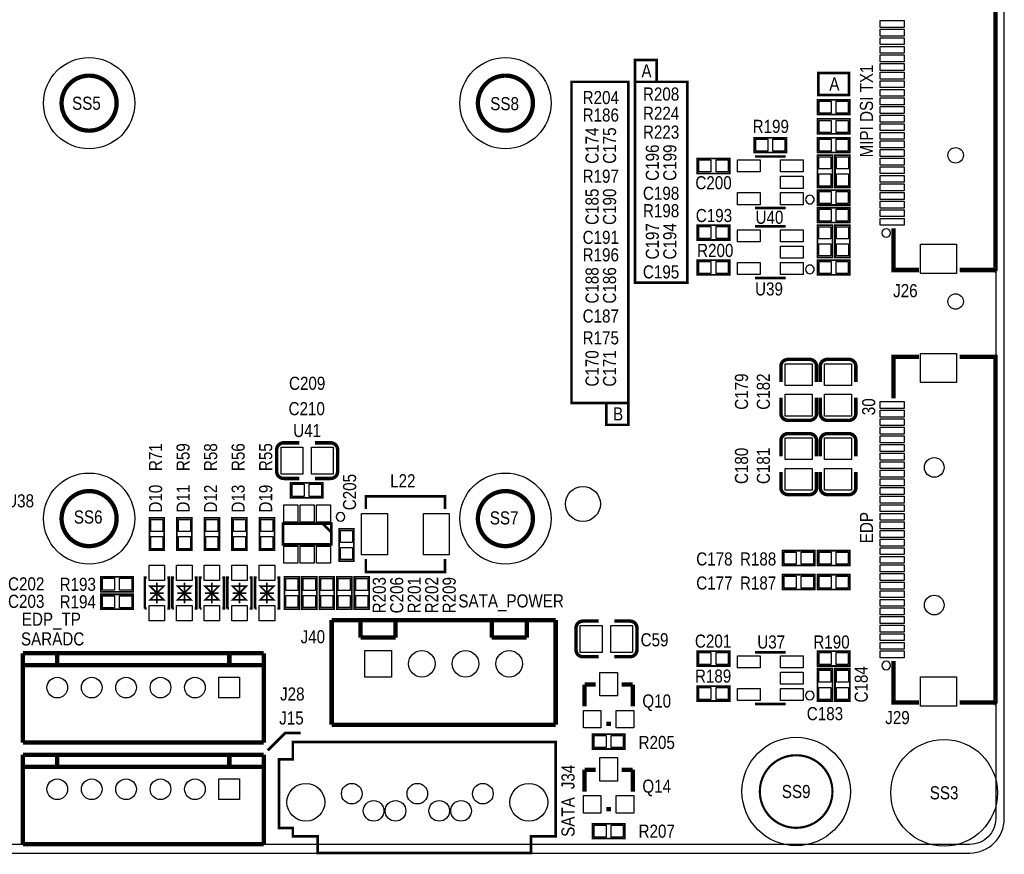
# Model space of a CAD drawing. Extents: x 0 to 158, y 0 to 97.
# Tile 9 of 11: x 101 to 158, y 0 to 48. Entities that reach past the tile are written whole.
import ezdxf
from ezdxf.enums import TextEntityAlignment as Align

# ---------------------------------------------------------------- set-up
doc = ezdxf.new("R2010")
doc.units = 0
doc.header["$MEASUREMENT"] = 0
for name, color, linetype in [('BG_OUTLINE', 12, 'CONTINUOUS'), ('BG_SILKSCREEN_TOP', 7, 'CONTINUOUS'), ('PG_SILKSCREEN_TOP', 253, 'CONTINUOUS'), ('PIN_SOLDERMASK_TOP', 120, 'CONTINUOUS'), ('RD_SILKSCREEN_TOP', 173, 'CONTINUOUS'), ('RKI_ALL', 2, 'CONTINUOUS')]:
    doc.layers.add(name, color=color, linetype=linetype)

msp = doc.modelspace()

# ---------------------------------------------------------------- linework, layer by layer
at = {"layer": 'BG_OUTLINE'}
msp.add_lwpolyline([(1.999996, 0), (155.999993, 0, 0.414213), (157.999989, 1.999996), (157.999989, 92.999992, 0.414215), (155.999993, 94.999988), (1.999996, 94.999988, 0.414214), (0, 92.999992), (0, 1.999996, 0.414212), (1.999996, 0)], format="xyb", dxfattribs=at)
at = {"layer": 'BG_SILKSCREEN_TOP', "const_width": 0.1524}
for points in [[(136.525, 44.831), (136.525, 46.101), (137.795, 46.101), (137.795, 44.831)], [(147.193, 45.339), (148.971, 45.339), (148.971, 44.069), (147.193, 44.069), (147.193, 45.339)], [(133.223, 44.831), (136.144, 44.831), (136.144, 26.162), (132.842, 26.162), (132.842, 44.831), (133.223, 44.831)], [(136.652, 44.831), (139.573, 44.831), (139.573, 33.147), (136.525, 33.147), (136.525, 44.831), (136.652, 44.831)], [(136.144, 24.892), (136.144, 26.162), (134.874, 26.162), (134.874, 24.892), (136.144, 24.892)], [(117.094, 6.985), (116.205, 6.985), (115.189, 5.969)]]:
    msp.add_lwpolyline(points, dxfattribs=at)
at = {"layer": 'PG_SILKSCREEN_TOP'}
for points, const_width in [([(155.411094, 53.992094), (157.48, 53.992094), (157.48, 33.90199), (157.469992, 33.892007), (157.469891, 33.892109), (155.411094, 33.892109)], 0.254), ([(147.1422, 43.7896), (149.0218, 43.7896), (149.0218, 42.926), (147.1422, 42.926), (147.1422, 43.7896)], 0.1016), ([(147.1422, 42.672), (149.0218, 42.672), (149.0218, 41.8084), (147.1422, 41.8084), (147.1422, 42.672)], 0.1016), ([(145.3388, 40.7162), (143.4592, 40.7162), (143.4592, 41.5798), (145.3388, 41.5798), (145.3388, 40.7162)], 0.1016), ([(147.1422, 41.5798), (149.0218, 41.5798), (149.0218, 40.7162), (147.1422, 40.7162), (147.1422, 41.5798)], 0.1016), ([(142.0368, 39.507211), (140.1572, 39.507211), (140.1572, 40.370811), (142.0368, 40.370811), (142.0368, 39.507211)], 0.1016), ([(143.499002, 40.488997), (145.298998, 40.488997)], 0.150012), ([(147.1422, 38.6842), (147.1422, 40.5638), (148.0058, 40.5638), (148.0058, 38.6842), (147.1422, 38.6842)], 0.1016), ([(148.1582, 38.6842), (148.1582, 40.5638), (149.0218, 40.5638), (149.0218, 38.6842), (148.1582, 38.6842)], 0.1016), ([(147.1422, 38.5318), (149.0218, 38.5318), (149.0218, 37.6682), (147.1422, 37.6682), (147.1422, 38.5318)], 0.1016), ([(145.298998, 37.489003), (143.499002, 37.489003)], 0.150012), ([(147.1422, 37.5158), (149.0218, 37.5158), (149.0218, 36.6522), (147.1422, 36.6522), (147.1422, 37.5158)], 0.1016), ([(142.0368, 35.6362), (140.1572, 35.6362), (140.1572, 36.4998), (142.0368, 36.4998), (142.0368, 35.6362)], 0.1016), ([(143.499002, 36.424997), (145.298998, 36.424997)], 0.150012), ([(147.1422, 34.6202), (147.1422, 36.4998), (148.0058, 36.4998), (148.0058, 34.6202), (147.1422, 34.6202)], 0.1016), ([(148.1582, 34.6202), (148.1582, 36.4998), (149.0218, 36.4998), (149.0218, 34.6202), (148.1582, 34.6202)], 0.1016), ([(151.559997, 36.310799), (151.559997, 33.892109), (153.048894, 33.892109)], 0.254), ([(142.0368, 33.6042), (140.1572, 33.6042), (140.1572, 34.4678), (142.0368, 34.4678), (142.0368, 33.6042)], 0.1016), ([(147.1422, 34.4678), (149.0218, 34.4678), (149.0218, 33.6042), (147.1422, 33.6042), (147.1422, 34.4678)], 0.1016), ([(145.298998, 33.425003), (143.499002, 33.425003)], 0.150012), ([(151.559997, 26.427201), (151.559997, 28.846094), (153.048894, 28.846094)], 0.254), ([(155.411094, 28.846094), (157.48, 28.846094), (157.48, 8.75599), (157.469992, 8.746007), (157.469891, 8.746109), (155.411094, 8.746109)], 0.254), ([(145.01495, 28.294076), (145.01495, 27.374088)], 0.199898), ([(147.30095, 28.294076), (147.30095, 27.374088)], 0.199898), ([(147.08505, 25.553924), (147.08505, 26.473912)], 0.199898), ([(149.37105, 25.553924), (149.37105, 26.473912)], 0.199898), ([(145.01495, 23.976076), (145.01495, 23.056088)], 0.199898), ([(147.30095, 23.976076), (147.30095, 23.056088)], 0.199898), ([(118.845076, 23.84425), (117.925088, 23.84425)], 0.199898), ([(116.104924, 21.77415), (117.024912, 21.77415)], 0.199898), ([(147.08505, 21.235924), (147.08505, 22.155912)], 0.199898), ([(149.37105, 21.235924), (149.37105, 22.155912)], 0.199898), ([(116.5098, 21.5138), (118.3894, 21.5138), (118.3894, 20.6502), (116.5098, 20.6502), (116.5098, 21.5138)], 0.1016), ([(125.487481, 19.989495), (125.487481, 20.739481), (120.88749, 20.739481), (120.88749, 19.989495)], 0.150012), ([(109.1692, 19.4818), (109.1692, 17.6022), (108.3056, 17.6022), (108.3056, 19.4818), (109.1692, 19.4818)], 0.1016), ([(110.7694, 19.4818), (110.7694, 17.6022), (109.9058, 17.6022), (109.9058, 19.4818), (110.7694, 19.4818)], 0.1016), ([(112.3696, 19.4818), (112.3696, 17.6022), (111.506, 17.6022), (111.506, 19.4818), (112.3696, 19.4818)], 0.1016), ([(113.9698, 19.4818), (113.9698, 17.6022), (113.1062, 17.6022), (113.1062, 19.4818), (113.9698, 19.4818)], 0.1016), ([(115.57, 19.4818), (115.57, 17.6022), (114.7064, 17.6022), (114.7064, 19.4818), (115.57, 19.4818)], 0.1016), ([(118.874997, 17.942001), (118.874997, 19.141999), (116.075003, 19.141999), (116.075003, 17.942001), (118.874997, 17.942001)], 0.150012), ([(118.874997, 18.642), (118.374998, 19.141999)], 0.150012), ([(119.3292, 16.9672), (119.3292, 18.8468), (120.1928, 18.8468), (120.1928, 16.9672), (119.3292, 16.9672)], 0.1016), ([(145.1102, 17.5768), (146.9898, 17.5768), (146.9898, 16.7132), (145.1102, 16.7132), (145.1102, 17.5768)], 0.1016), ([(149.0218, 16.7132), (147.1422, 16.7132), (147.1422, 17.5768), (149.0218, 17.5768), (149.0218, 16.7132)], 0.1016), ([(120.88749, 17.089476), (120.88749, 16.33949), (125.487481, 16.33949), (125.487481, 17.089476)], 0.150012), ([(105.4862, 16.0528), (107.3658, 16.0528), (107.3658, 15.1892), (105.4862, 15.1892), (105.4862, 16.0528)], 0.1016), ([(108.037401, 14.213002), (108.037401, 16.012998), (108.137401, 16.012998)], 0.150012), ([(109.337399, 14.213002), (109.437399, 14.213002), (109.437399, 16.012998), (109.337399, 16.012998)], 0.150012), ([(109.637601, 14.213002), (109.637601, 16.012998), (109.737601, 16.012998)], 0.150012), ([(110.937599, 14.213002), (111.037599, 14.213002), (111.037599, 16.012998), (110.937599, 16.012998)], 0.150012), ([(111.237801, 14.213002), (111.237801, 16.012998), (111.337801, 16.012998)], 0.150012), ([(112.537799, 14.213002), (112.637799, 14.213002), (112.637799, 16.012998), (112.537799, 16.012998)], 0.150012), ([(112.838001, 14.213002), (112.838001, 16.012998), (112.938001, 16.012998)], 0.150012), ([(114.137999, 14.213002), (114.237999, 14.213002), (114.237999, 16.012998), (114.137999, 16.012998)], 0.150012), ([(114.438201, 14.213002), (114.438201, 16.012998), (114.538201, 16.012998)], 0.150012), ([(115.738199, 14.213002), (115.838199, 14.213002), (115.838199, 16.012998), (115.738199, 16.012998)], 0.150012), ([(117.0178, 16.0528), (117.0178, 14.1732), (116.1542, 14.1732), (116.1542, 16.0528), (117.0178, 16.0528)], 0.1016), ([(118.0338, 16.0528), (118.0338, 14.1732), (117.1702, 14.1732), (117.1702, 16.0528), (118.0338, 16.0528)], 0.1016), ([(119.0498, 16.0528), (119.0498, 14.1732), (118.1862, 14.1732), (118.1862, 16.0528), (119.0498, 16.0528)], 0.1016), ([(120.0658, 16.0528), (120.0658, 14.1732), (119.2022, 14.1732), (119.2022, 16.0528), (120.0658, 16.0528)], 0.1016), ([(121.0818, 16.0528), (121.0818, 14.1732), (120.2182, 14.1732), (120.2182, 16.0528), (121.0818, 16.0528)], 0.1016), ([(145.1102, 16.1798), (146.9898, 16.1798), (146.9898, 15.3162), (145.1102, 15.3162), (145.1102, 16.1798)], 0.1016), ([(149.0218, 15.3162), (147.1422, 15.3162), (147.1422, 16.1798), (149.0218, 16.1798), (149.0218, 15.3162)], 0.1016), ([(108.7374, 15.113), (109.137399, 14.713001), (108.337401, 14.713001), (108.7374, 15.113), (108.337401, 15.512999), (109.137399, 15.512999), (108.7374, 15.113)], 0.1), ([(108.7374, 14.513001), (108.7374, 15.712999)], 0.1), ([(110.3376, 15.113), (110.737599, 14.713001), (109.937601, 14.713001), (110.3376, 15.113), (109.937601, 15.512999), (110.737599, 15.512999), (110.3376, 15.113)], 0.1), ([(110.3376, 14.513001), (110.3376, 15.712999)], 0.1), ([(111.9378, 15.113), (112.337799, 14.713001), (111.537801, 14.713001), (111.9378, 15.113), (111.537801, 15.512999), (112.337799, 15.512999), (111.9378, 15.113)], 0.1), ([(111.9378, 14.513001), (111.9378, 15.712999)], 0.1), ([(113.538, 15.113), (113.937999, 14.713001), (113.138001, 14.713001), (113.538, 15.113), (113.138001, 15.512999), (113.937999, 15.512999), (113.538, 15.113)], 0.1), ([(113.538, 14.513001), (113.538, 15.712999)], 0.1), ([(115.1382, 15.113), (115.538199, 14.713001), (114.738201, 14.713001), (115.1382, 15.113), (114.738201, 15.512999), (115.538199, 15.512999), (115.1382, 15.113)], 0.1), ([(115.1382, 14.513001), (115.1382, 15.712999)], 0.1), ([(105.4862, 15.0368), (107.3658, 15.0368), (107.3658, 14.1732), (105.4862, 14.1732), (105.4862, 15.0368)], 0.1016), ([(109.137399, 15.113), (108.337401, 15.113)], 0.1), ([(110.737599, 15.113), (109.937601, 15.113)], 0.1), ([(112.337799, 15.113), (111.537801, 15.113)], 0.1), ([(113.937999, 15.113), (113.138001, 15.113)], 0.1), ([(115.538199, 15.113), (114.738201, 15.113)], 0.1), ([(108.037401, 14.213002), (108.137401, 14.213002)], 0.150012), ([(109.637601, 14.213002), (109.737601, 14.213002)], 0.150012), ([(111.237801, 14.213002), (111.337801, 14.213002)], 0.150012), ([(112.838001, 14.213002), (112.938001, 14.213002)], 0.150012), ([(114.438201, 14.213002), (114.538201, 14.213002)], 0.150012), ([(118.900016, 7.460005), (118.900016, 13.540003)], 0.254), ([(118.900016, 13.540003), (131.920005, 13.540003)], 0.254), ([(120.584011, 13.540003), (120.584011, 12.524003)], 0.254), ([(122.616011, 13.540003), (120.584011, 13.540003)], 0.254), ([(122.616011, 12.524003), (122.616011, 13.540003)], 0.254), ([(128.204011, 13.540003), (128.204011, 12.524003)], 0.254), ([(130.236011, 13.540003), (128.204011, 13.540003)], 0.254), ([(130.236011, 12.524003), (130.236011, 13.540003)], 0.254), ([(131.920005, 13.540003), (131.920005, 7.460005)], 0.254), ([(136.244076, 13.48105), (135.324088, 13.48105)], 0.199898), ([(120.584011, 12.524003), (122.616011, 12.524003)], 0.254), ([(128.204011, 12.524003), (130.236011, 12.524003)], 0.254), ([(114.949986, 11.61702), (100.949963, 11.61702)], 0.254), ([(100.949963, 11.61702), (100.949963, 6.417132)], 0.254), ([(102.949985, 10.917022), (102.949985, 11.61702)], 0.254), ([(112.949965, 10.917022), (112.949965, 11.61702)], 0.254), ([(114.949986, 6.417132), (114.949986, 11.61702)], 0.254), ([(133.503924, 11.41095), (134.423912, 11.41095)], 0.199898), ([(142.0368, 10.8712), (140.1572, 10.8712), (140.1572, 11.7348), (142.0368, 11.7348), (142.0368, 10.8712)], 0.1016), ([(143.499002, 11.659997), (145.298998, 11.659997)], 0.150012), ([(147.1422, 11.7348), (149.0218, 11.7348), (149.0218, 10.8712), (147.1422, 10.8712), (147.1422, 11.7348)], 0.1016), ([(114.949986, 10.917022), (100.949963, 10.917022)], 0.254), ([(151.559997, 11.164799), (151.559997, 8.746109), (153.048894, 8.746109)], 0.254), ([(147.1422, 8.8392), (147.1422, 10.7188), (148.0058, 10.7188), (148.0058, 8.8392), (147.1422, 8.8392)], 0.1016), ([(148.1582, 8.8392), (148.1582, 10.7188), (149.0218, 10.7188), (149.0218, 8.8392), (148.1582, 8.8392)], 0.1016), ([(134.239, 9.7917), (133.604, 9.7917)], 0.254), ([(133.604, 9.7917), (133.604, 8.5217)], 0.254), ([(135.763, 9.7917), (136.398, 9.7917)], 0.254), ([(136.398, 9.7917), (136.398, 8.5217)], 0.254), ([(142.0368, 8.8392), (140.1572, 8.8392), (140.1572, 9.7028), (142.0368, 9.7028), (142.0368, 8.8392)], 0.1016), ([(145.298998, 8.660003), (143.499002, 8.660003)], 0.150012), ([(131.920005, 7.460005), (118.900016, 7.460005)], 0.254), ([(134.874, 7.5057), (135.128, 7.5057)], 0.254), ([(135.9408, 6.0452), (134.0612, 6.0452), (134.0612, 6.9088), (135.9408, 6.9088), (135.9408, 6.0452)], 0.1016), ([(100.949963, 6.417132), (114.949986, 6.417132)], 0.254), ([(115.840027, 1.449984), (116.640026, 1.449984), (116.640026, 0.969975), (118.080028, 0.969975), (118.080028, -0.000025), (130.480029, -0.000025), (130.480029, 0.969975), (131.920005, 0.969975), (131.920005, 6.449974), (116.640026, 6.449974), (116.640026, 5.449976), (115.840027, 5.449976), (115.840027, 1.449984)], 0.150012), ([(114.949986, 5.707888), (100.949963, 5.707888)], 0.254), ([(100.949963, 5.707888), (100.949963, 0.508)], 0.254), ([(102.949985, 5.007889), (102.949985, 5.707888)], 0.254), ([(112.949965, 5.007889), (112.949965, 5.707888)], 0.254), ([(114.949986, 0.508), (114.949986, 5.707888)], 0.254), ([(114.949986, 5.007889), (100.949963, 5.007889)], 0.254), ([(134.239, 4.8387), (133.604, 4.8387)], 0.254), ([(133.604, 4.8387), (133.604, 3.5687)], 0.254), ([(135.763, 4.8387), (136.398, 4.8387)], 0.254), ([(136.398, 4.8387), (136.398, 3.5687)], 0.254), ([(134.874, 2.5527), (135.128, 2.5527)], 0.254), ([(134.0612, 1.7018), (135.9408, 1.7018), (135.9408, 0.8382), (134.0612, 0.8382), (134.0612, 1.7018)], 0.1016), ([(100.949963, 0.508), (114.949986, 0.508)], 0.254)]:
    msp.add_lwpolyline(points, dxfattribs=dict(at, const_width=const_width))
for points, const_width in [([(106.399686, 43.589905, 1.000004), (103.199692, 43.589905, 0.999996), (106.399686, 43.589905)], 0.250012), ([(130.59979, 43.589905, 1.000004), (127.399796, 43.589905, 0.999996), (130.59979, 43.589905)], 0.250012), ([(146.685, 28.693872), (145.415, 28.694126, 0.414214), (145.01495, 28.294076)], 0.199898), ([(147.08505, 27.374088), (147.08505, 28.294076, 0.4144), (146.685, 28.693872)], 0.199898), ([(148.971, 28.693872), (147.701, 28.694126, 0.414214), (147.30095, 28.294076)], 0.199898), ([(149.37105, 27.374088), (149.37105, 28.294076, 0.4144), (148.971, 28.693872)], 0.199898), ([(145.01495, 26.473912), (145.01495, 25.553924, 0.414214), (145.415, 25.153874)], 0.199898), ([(147.30095, 26.473912), (147.30095, 25.553924, 0.414214), (147.701, 25.153874)], 0.199898), ([(145.415, 25.153874), (146.685, 25.153874, 0.414214), (147.08505, 25.553924)], 0.199898), ([(147.701, 25.153874), (148.971, 25.153874, 0.414214), (149.37105, 25.553924)], 0.199898), ([(146.685, 24.376126), (145.415, 24.376126, 0.414214), (145.01495, 23.976076)], 0.199898), ([(147.08505, 23.056088), (147.08505, 23.976076, 0.414214), (146.685, 24.376126)], 0.199898), ([(148.971, 24.376126), (147.701, 24.376126, 0.414214), (147.30095, 23.976076)], 0.199898), ([(149.37105, 23.056088), (149.37105, 23.976076, 0.414214), (148.971, 24.376126)], 0.199898), ([(117.024912, 23.84425), (116.104924, 23.84425, 0.414214), (115.704874, 23.4442)], 0.199898), ([(115.704874, 23.4442), (115.704874, 22.1742, 0.414214), (116.104924, 21.77415)], 0.199898), ([(119.244872, 22.1742), (119.245126, 23.4442, 0.414214), (118.845076, 23.84425)], 0.199898), ([(117.925088, 21.77415), (118.845076, 21.77415, 0.4144), (119.244872, 22.1742)], 0.199898), ([(145.01495, 22.155912), (145.01495, 21.235924, 0.4144), (145.415, 20.836128)], 0.199898), ([(147.30095, 22.155912), (147.30095, 21.235924, 0.4144), (147.701, 20.836128)], 0.199898), ([(145.415, 20.836128), (146.685, 20.835874, 0.414214), (147.08505, 21.235924)], 0.199898), ([(147.701, 20.836128), (148.971, 20.835874, 0.414214), (149.37105, 21.235924)], 0.199898), ([(106.399686, 19.439915, 0.999997), (103.199692, 19.439915, 1.000003), (106.399686, 19.439915)], 0.250012), ([(130.59979, 19.439915, 0.999997), (127.399796, 19.439915, 1.000003), (130.59979, 19.439915)], 0.250012), ([(133.104128, 13.081), (133.103874, 11.811, 0.414214), (133.503924, 11.41095)], 0.199898), ([(134.423912, 13.48105), (133.503924, 13.48105, 0.4144), (133.104128, 13.081)], 0.199898), ([(136.644126, 11.811), (136.644126, 13.081, 0.414214), (136.244076, 13.48105)], 0.199898), ([(135.324088, 11.41095), (136.244076, 11.41095, 0.414214), (136.644126, 11.811)], 0.199898), ([(148.009991, 3.574999, 1), (143.789984, 3.575025, 1), (148.009991, 3.574999)], 0.127)]:
    msp.add_lwpolyline(points, format="xyb", dxfattribs=dict(at, const_width=const_width))
for points in [[(146.948982, 37.989002, 1), (146.449018, 37.988998, 1)], [(146.948982, 37.989002, 1), (146.449018, 37.988998, 1)], [(151.379987, 36.04199, 1), (150.880006, 36.04201, 1)], [(146.948982, 33.925002, 1), (146.449018, 33.924998, 1)], [(146.948982, 33.925002, 1), (146.449018, 33.924998, 1)], [(119.665013, 19.541998, 1), (119.164987, 19.542002, 1)], [(151.379987, 10.89599, 1), (150.880006, 10.89601, 1)], [(146.948982, 9.160002, 1), (146.449018, 9.159998, 1)]]:
    msp.add_lwpolyline(points, format="xyb", close=True, dxfattribs=at)
at = {"layer": 'PIN_SOLDERMASK_TOP'}
for points in [[(152.179985, 47.992208), (150.779988, 47.992208), (150.779988, 48.392207), (152.179985, 48.392207)], [(152.179985, 47.492107), (150.779988, 47.492107), (150.779988, 47.892106), (152.179985, 47.892106)], [(152.179985, 46.99221), (150.779988, 46.99221), (150.779988, 47.392209), (152.179985, 47.392209)], [(152.179985, 46.492109), (150.779988, 46.492109), (150.779988, 46.892108), (152.179985, 46.892108)], [(152.179985, 45.992212), (150.779988, 45.992212), (150.779988, 46.392211), (152.179985, 46.392211)], [(152.179985, 45.492111), (150.779988, 45.492111), (150.779988, 45.89211), (152.179985, 45.89211)], [(152.179985, 44.992188), (150.779988, 44.992188), (150.779988, 45.392188), (152.179985, 45.392188)], [(152.179985, 44.492088), (150.779988, 44.492088), (150.779988, 44.892087), (152.179985, 44.892087)], [(152.179985, 43.99219), (150.779988, 43.99219), (150.779988, 44.39219), (152.179985, 44.39219)], [(147.231633, 43.007305), (147.231633, 43.708295), (147.932623, 43.708295), (147.932623, 43.007305)], [(148.231377, 43.007305), (148.231377, 43.708295), (148.932367, 43.708295), (148.932367, 43.007305)], [(152.179985, 43.49209), (150.779988, 43.49209), (150.779988, 43.892089), (152.179985, 43.892089)], [(152.179985, 42.992192), (150.779988, 42.992192), (150.779988, 43.392192), (152.179985, 43.392192)], [(147.231633, 41.889705), (147.231633, 42.590695), (147.932623, 42.590695), (147.932623, 41.889705)], [(148.231377, 41.889705), (148.231377, 42.590695), (148.932367, 42.590695), (148.932367, 41.889705)], [(152.179985, 42.492092), (150.779988, 42.492092), (150.779988, 42.892091), (152.179985, 42.892091)], [(152.179985, 41.992194), (150.779988, 41.992194), (150.779988, 42.392194), (152.179985, 42.392194)], [(152.179985, 41.492094), (150.779988, 41.492094), (150.779988, 41.892093), (152.179985, 41.892093)], [(144.249623, 41.498495), (144.249623, 40.797505), (143.548633, 40.797505), (143.548633, 41.498495)], [(145.249367, 41.498495), (145.249367, 40.797505), (144.548377, 40.797505), (144.548377, 41.498495)], [(147.231633, 40.797505), (147.231633, 41.498495), (147.932623, 41.498495), (147.932623, 40.797505)], [(148.231377, 40.797505), (148.231377, 41.498495), (148.932367, 41.498495), (148.932367, 40.797505)], [(152.179985, 40.992196), (150.779988, 40.992196), (150.779988, 41.392196), (152.179985, 41.392196)], [(152.179985, 40.492096), (150.779988, 40.492096), (150.779988, 40.892095), (152.179985, 40.892095)], [(140.947623, 40.289505), (140.947623, 39.588516), (140.246633, 39.588516), (140.246633, 40.289505)], [(141.947367, 40.289505), (141.947367, 39.588516), (141.246377, 39.588516), (141.246377, 40.289505)], [(143.799242, 39.588516), (142.498737, 39.588516), (142.498737, 40.289505), (143.799242, 40.289505)], [(146.299263, 39.588516), (144.998758, 39.588516), (144.998758, 40.289505), (146.299263, 40.289505)], [(147.924495, 39.773377), (147.223505, 39.773377), (147.223505, 40.474367), (147.924495, 40.474367)], [(148.940495, 39.773377), (148.239505, 39.773377), (148.239505, 40.474367), (148.940495, 40.474367)], [(152.179985, 39.992198), (150.779988, 39.992198), (150.779988, 40.392198), (152.179985, 40.392198)], [(152.179985, 39.492098), (150.779988, 39.492098), (150.779988, 39.892097), (152.179985, 39.892097)], [(146.299263, 38.638505), (144.998758, 38.638505), (144.998758, 39.339495), (146.299263, 39.339495)], [(147.924495, 38.773633), (147.223505, 38.773633), (147.223505, 39.474623), (147.924495, 39.474623)], [(148.940495, 38.773633), (148.239505, 38.773633), (148.239505, 39.474623), (148.940495, 39.474623)], [(152.179985, 38.9922), (150.779988, 38.9922), (150.779988, 39.3922), (152.179985, 39.3922)], [(143.799242, 37.688495), (142.498737, 37.688495), (142.498737, 38.389484), (143.799242, 38.389484)], [(146.299263, 37.688495), (144.998758, 37.688495), (144.998758, 38.389484), (146.299263, 38.389484)], [(147.231633, 37.749505), (147.231633, 38.450495), (147.932623, 38.450495), (147.932623, 37.749505)], [(148.231377, 37.749505), (148.231377, 38.450495), (148.932367, 38.450495), (148.932367, 37.749505)], [(152.179985, 38.4921), (150.779988, 38.4921), (150.779988, 38.892099), (152.179985, 38.892099)], [(152.179985, 37.992202), (150.779988, 37.992202), (150.779988, 38.392202), (152.179985, 38.392202)], [(152.179985, 37.492102), (150.779988, 37.492102), (150.779988, 37.892101), (152.179985, 37.892101)], [(147.231633, 36.733505), (147.231633, 37.434495), (147.932623, 37.434495), (147.932623, 36.733505)], [(148.231377, 36.733505), (148.231377, 37.434495), (148.932367, 37.434495), (148.932367, 36.733505)], [(152.179985, 36.992204), (150.779988, 36.992204), (150.779988, 37.392204), (152.179985, 37.392204)], [(152.179985, 36.492104), (150.779988, 36.492104), (150.779988, 36.892103), (152.179985, 36.892103)], [(140.947623, 36.418495), (140.947623, 35.717505), (140.246633, 35.717505), (140.246633, 36.418495)], [(141.947367, 36.418495), (141.947367, 35.717505), (141.246377, 35.717505), (141.246377, 36.418495)], [(143.799242, 35.524516), (142.498737, 35.524516), (142.498737, 36.225505), (143.799242, 36.225505)], [(146.299263, 35.524516), (144.998758, 35.524516), (144.998758, 36.225505), (146.299263, 36.225505)], [(147.924495, 35.709377), (147.223505, 35.709377), (147.223505, 36.410367), (147.924495, 36.410367)], [(148.940495, 35.709377), (148.239505, 35.709377), (148.239505, 36.410367), (148.940495, 36.410367)], [(146.299263, 34.574505), (144.998758, 34.574505), (144.998758, 35.275495), (146.299263, 35.275495)], [(147.924495, 34.709633), (147.223505, 34.709633), (147.223505, 35.410623), (147.924495, 35.410623)], [(148.940495, 34.709633), (148.239505, 34.709633), (148.239505, 35.410623), (148.940495, 35.410623)], [(155.230055, 33.691995), (153.129958, 33.691995), (153.129958, 35.391992), (155.230055, 35.391992)], [(140.947623, 34.386495), (140.947623, 33.685505), (140.246633, 33.685505), (140.246633, 34.386495)], [(141.947367, 34.386495), (141.947367, 33.685505), (141.246377, 33.685505), (141.246377, 34.386495)], [(147.231633, 33.685505), (147.231633, 34.386495), (147.932623, 34.386495), (147.932623, 33.685505)], [(148.231377, 33.685505), (148.231377, 34.386495), (148.932367, 34.386495), (148.932367, 33.685505)], [(143.799242, 33.624495), (142.498737, 33.624495), (142.498737, 34.325484), (143.799242, 34.325484)], [(146.299263, 33.624495), (144.998758, 33.624495), (144.998758, 34.325484), (146.299263, 34.325484)], [(155.230055, 27.346008), (153.129958, 27.346008), (153.129958, 29.046005), (155.230055, 29.046005)], [(146.834987, 27.183969), (145.265013, 27.183969), (145.265013, 28.444063), (146.834987, 28.444063)], [(149.120987, 27.183969), (147.551013, 27.183969), (147.551013, 28.444063), (149.120987, 28.444063)], [(146.834987, 25.403937), (145.265013, 25.403937), (145.265013, 26.664031), (146.834987, 26.664031)], [(149.120987, 25.403937), (147.551013, 25.403937), (147.551013, 26.664031), (149.120987, 26.664031)], [(152.179985, 25.846202), (150.779988, 25.846202), (150.779988, 26.246201), (152.179985, 26.246201)], [(152.179985, 25.346), (150.779988, 25.346), (150.779988, 25.745999), (152.179985, 25.745999)], [(152.179985, 24.846204), (150.779988, 24.846204), (150.779988, 25.246203), (152.179985, 25.246203)], [(152.179985, 24.346103), (150.779988, 24.346103), (150.779988, 24.746102), (152.179985, 24.746102)], [(145.265013, 24.126063), (146.834987, 24.126063), (146.834987, 22.865969), (145.265013, 22.865969)], [(147.551013, 24.126063), (149.120987, 24.126063), (149.120987, 22.865969), (147.551013, 22.865969)], [(152.179985, 23.846206), (150.779988, 23.846206), (150.779988, 24.246205), (152.179985, 24.246205)], [(115.954937, 22.024213), (115.954937, 23.594187), (117.215031, 23.594187), (117.215031, 22.024213)], [(117.734969, 22.024213), (117.734969, 23.594187), (118.995063, 23.594187), (118.995063, 22.024213)], [(152.179985, 23.346105), (150.779988, 23.346105), (150.779988, 23.746104), (152.179985, 23.746104)], [(152.179985, 22.846208), (150.779988, 22.846208), (150.779988, 23.246207), (152.179985, 23.246207)], [(145.265013, 22.346031), (146.834987, 22.346031), (146.834987, 21.085937), (145.265013, 21.085937)], [(147.551013, 22.346031), (149.120987, 22.346031), (149.120987, 21.085937), (147.551013, 21.085937)], [(152.179985, 22.346107), (150.779988, 22.346107), (150.779988, 22.746106), (152.179985, 22.746106)], [(152.179985, 21.84621), (150.779988, 21.84621), (150.779988, 22.246209), (152.179985, 22.246209)], [(116.599233, 20.731505), (116.599233, 21.432495), (117.300223, 21.432495), (117.300223, 20.731505)], [(117.598977, 20.731505), (117.598977, 21.432495), (118.299967, 21.432495), (118.299967, 20.731505)], [(152.179985, 21.346109), (150.779988, 21.346109), (150.779988, 21.746108), (152.179985, 21.746108)], [(152.179985, 20.846212), (150.779988, 20.846212), (150.779988, 21.246211), (152.179985, 21.246211)], [(152.179985, 20.346111), (150.779988, 20.346111), (150.779988, 20.74611), (152.179985, 20.74611)], [(116.924988, 20.241997), (116.924988, 19.241999), (116.12499, 19.241999), (116.12499, 20.241997)], [(117.874999, 20.241997), (117.874999, 19.241999), (117.075001, 19.241999), (117.075001, 20.241997)], [(118.82501, 20.241997), (118.82501, 19.241999), (118.025012, 19.241999), (118.025012, 20.241997)], [(152.179985, 19.846188), (150.779988, 19.846188), (150.779988, 20.246188), (152.179985, 20.246188)], [(120.637325, 17.339462), (120.637325, 19.739508), (122.137449, 19.739508), (122.137449, 17.339462)], [(124.237521, 17.339462), (124.237521, 19.739508), (125.737645, 19.739508), (125.737645, 17.339462)], [(152.179985, 19.346088), (150.779988, 19.346088), (150.779988, 19.746087), (152.179985, 19.746087)], [(108.386905, 19.392367), (109.087895, 19.392367), (109.087895, 18.691377), (108.386905, 18.691377)], [(109.987105, 19.392367), (110.688095, 19.392367), (110.688095, 18.691377), (109.987105, 18.691377)], [(111.587305, 19.392367), (112.288295, 19.392367), (112.288295, 18.691377), (111.587305, 18.691377)], [(113.187505, 19.392367), (113.888495, 19.392367), (113.888495, 18.691377), (113.187505, 18.691377)], [(114.787705, 19.392367), (115.488695, 19.392367), (115.488695, 18.691377), (114.787705, 18.691377)], [(152.179985, 18.84619), (150.779988, 18.84619), (150.779988, 19.24619), (152.179985, 19.24619)], [(108.386905, 18.392623), (109.087895, 18.392623), (109.087895, 17.691633), (108.386905, 17.691633)], [(109.987105, 18.392623), (110.688095, 18.392623), (110.688095, 17.691633), (109.987105, 17.691633)], [(111.587305, 18.392623), (112.288295, 18.392623), (112.288295, 17.691633), (111.587305, 17.691633)], [(113.187505, 18.392623), (113.888495, 18.392623), (113.888495, 17.691633), (113.187505, 17.691633)], [(114.787705, 18.392623), (115.488695, 18.392623), (115.488695, 17.691633), (114.787705, 17.691633)], [(120.111495, 18.056377), (119.410505, 18.056377), (119.410505, 18.757367), (120.111495, 18.757367)], [(152.179985, 18.34609), (150.779988, 18.34609), (150.779988, 18.746089), (152.179985, 18.746089)], [(116.924988, 17.842001), (116.924988, 16.842003), (116.12499, 16.842003), (116.12499, 17.842001)], [(117.874999, 17.842001), (117.874999, 16.842003), (117.075001, 16.842003), (117.075001, 17.842001)], [(118.82501, 17.842001), (118.82501, 16.842003), (118.025012, 16.842003), (118.025012, 17.842001)], [(120.111495, 17.056633), (119.410505, 17.056633), (119.410505, 17.757623), (120.111495, 17.757623)], [(152.179985, 17.846192), (150.779988, 17.846192), (150.779988, 18.246192), (152.179985, 18.246192)], [(152.179985, 17.346092), (150.779988, 17.346092), (150.779988, 17.746091), (152.179985, 17.746091)], [(145.199633, 16.794505), (145.199633, 17.495495), (145.900623, 17.495495), (145.900623, 16.794505)], [(146.199377, 16.794505), (146.199377, 17.495495), (146.900367, 17.495495), (146.900367, 16.794505)], [(147.932623, 17.495495), (147.932623, 16.794505), (147.231633, 16.794505), (147.231633, 17.495495)], [(148.932367, 17.495495), (148.932367, 16.794505), (148.231377, 16.794505), (148.231377, 17.495495)], [(152.179985, 16.846194), (150.779988, 16.846194), (150.779988, 17.246194), (152.179985, 17.246194)], [(109.187399, 15.838005), (108.287401, 15.838005), (108.287401, 16.738003), (109.187399, 16.738003)], [(110.787599, 15.838005), (109.887601, 15.838005), (109.887601, 16.738003), (110.787599, 16.738003)], [(112.387799, 15.838005), (111.487801, 15.838005), (111.487801, 16.738003), (112.387799, 16.738003)], [(113.987999, 15.838005), (113.088001, 15.838005), (113.088001, 16.738003), (113.987999, 16.738003)], [(115.588199, 15.838005), (114.688201, 15.838005), (114.688201, 16.738003), (115.588199, 16.738003)], [(152.179985, 16.346094), (150.779988, 16.346094), (150.779988, 16.746093), (152.179985, 16.746093)], [(145.199633, 15.397505), (145.199633, 16.098495), (145.900623, 16.098495), (145.900623, 15.397505)], [(146.199377, 15.397505), (146.199377, 16.098495), (146.900367, 16.098495), (146.900367, 15.397505)], [(147.932623, 16.098495), (147.932623, 15.397505), (147.231633, 15.397505), (147.231633, 16.098495)], [(148.932367, 16.098495), (148.932367, 15.397505), (148.231377, 15.397505), (148.231377, 16.098495)], [(152.179985, 15.846196), (150.779988, 15.846196), (150.779988, 16.246196), (152.179985, 16.246196)], [(105.575633, 15.270505), (105.575633, 15.971495), (106.276623, 15.971495), (106.276623, 15.270505)], [(106.575377, 15.270505), (106.575377, 15.971495), (107.276367, 15.971495), (107.276367, 15.270505)], [(116.235505, 15.963367), (116.936495, 15.963367), (116.936495, 15.262377), (116.235505, 15.262377)], [(117.251505, 15.963367), (117.952495, 15.963367), (117.952495, 15.262377), (117.251505, 15.262377)], [(118.267505, 15.963367), (118.968495, 15.963367), (118.968495, 15.262377), (118.267505, 15.262377)], [(119.283505, 15.963367), (119.984495, 15.963367), (119.984495, 15.262377), (119.283505, 15.262377)], [(120.299505, 15.963367), (121.000495, 15.963367), (121.000495, 15.262377), (120.299505, 15.262377)], [(152.179985, 15.346096), (150.779988, 15.346096), (150.779988, 15.746095), (152.179985, 15.746095)], [(105.575633, 14.254505), (105.575633, 14.955495), (106.276623, 14.955495), (106.276623, 14.254505)], [(106.575377, 14.254505), (106.575377, 14.955495), (107.276367, 14.955495), (107.276367, 14.254505)], [(116.235505, 14.963623), (116.936495, 14.963623), (116.936495, 14.262633), (116.235505, 14.262633)], [(117.251505, 14.963623), (117.952495, 14.963623), (117.952495, 14.262633), (117.251505, 14.262633)], [(118.267505, 14.963623), (118.968495, 14.963623), (118.968495, 14.262633), (118.267505, 14.262633)], [(119.283505, 14.963623), (119.984495, 14.963623), (119.984495, 14.262633), (119.283505, 14.262633)], [(120.299505, 14.963623), (121.000495, 14.963623), (121.000495, 14.262633), (120.299505, 14.262633)], [(152.179985, 14.846198), (150.779988, 14.846198), (150.779988, 15.246198), (152.179985, 15.246198)], [(109.187399, 13.487997), (108.287401, 13.487997), (108.287401, 14.387995), (109.187399, 14.387995)], [(110.787599, 13.487997), (109.887601, 13.487997), (109.887601, 14.387995), (110.787599, 14.387995)], [(112.387799, 13.487997), (111.487801, 13.487997), (111.487801, 14.387995), (112.387799, 14.387995)], [(113.987999, 13.487997), (113.088001, 13.487997), (113.088001, 14.387995), (113.987999, 14.387995)], [(115.588199, 13.487997), (114.688201, 13.487997), (114.688201, 14.387995), (115.588199, 14.387995)], [(152.179985, 14.346098), (150.779988, 14.346098), (150.779988, 14.746097), (152.179985, 14.746097)], [(152.179985, 13.8462), (150.779988, 13.8462), (150.779988, 14.2462), (152.179985, 14.2462)], [(152.179985, 13.3461), (150.779988, 13.3461), (150.779988, 13.746099), (152.179985, 13.746099)], [(134.614031, 13.230987), (134.614031, 11.661013), (133.353937, 11.661013), (133.353937, 13.230987)], [(136.394063, 13.230987), (136.394063, 11.661013), (135.133969, 11.661013), (135.133969, 13.230987)], [(152.179985, 12.846202), (150.779988, 12.846202), (150.779988, 13.246202), (152.179985, 13.246202)], [(152.179985, 12.346102), (150.779988, 12.346102), (150.779988, 12.746101), (152.179985, 12.746101)], [(152.179985, 11.846204), (150.779988, 11.846204), (150.779988, 12.246204), (152.179985, 12.246204)], [(120.825006, 10.224999), (120.825006, 11.775008), (122.375016, 11.775008), (122.375016, 10.224999)], [(140.947623, 11.653495), (140.947623, 10.952505), (140.246633, 10.952505), (140.246633, 11.653495)], [(141.947367, 11.653495), (141.947367, 10.952505), (141.246377, 10.952505), (141.246377, 11.653495)], [(143.799242, 10.759516), (142.498737, 10.759516), (142.498737, 11.460505), (143.799242, 11.460505)], [(146.299263, 10.759516), (144.998758, 10.759516), (144.998758, 11.460505), (146.299263, 11.460505)], [(147.231633, 10.952505), (147.231633, 11.653495), (147.932623, 11.653495), (147.932623, 10.952505)], [(148.231377, 10.952505), (148.231377, 11.653495), (148.932367, 11.653495), (148.932367, 10.952505)], [(152.179985, 11.346104), (150.779988, 11.346104), (150.779988, 11.746103), (152.179985, 11.746103)], [(134.493762, 9.132062), (134.493762, 10.502138), (135.508238, 10.502138), (135.508238, 9.132062)], [(146.299263, 9.809505), (144.998758, 9.809505), (144.998758, 10.510495), (146.299263, 10.510495)], [(147.924495, 9.928377), (147.223505, 9.928377), (147.223505, 10.629367), (147.924495, 10.629367)], [(148.940495, 9.928377), (148.239505, 9.928377), (148.239505, 10.629367), (148.940495, 10.629367)], [(113.549963, 10.217023), (113.549963, 9.017025), (112.349966, 9.017025), (112.349966, 10.217023)], [(155.230055, 8.545995), (153.129958, 8.545995), (153.129958, 10.245992), (155.230055, 10.245992)], [(140.947623, 9.621495), (140.947623, 8.920505), (140.246633, 8.920505), (140.246633, 9.621495)], [(141.947367, 9.621495), (141.947367, 8.920505), (141.246377, 8.920505), (141.246377, 9.621495)], [(143.799242, 8.859495), (142.498737, 8.859495), (142.498737, 9.560484), (143.799242, 9.560484)], [(146.299263, 8.859495), (144.998758, 8.859495), (144.998758, 9.560484), (146.299263, 9.560484)], [(147.924495, 8.928633), (147.223505, 8.928633), (147.223505, 9.629623), (147.924495, 9.629623)], [(148.940495, 8.928633), (148.239505, 8.928633), (148.239505, 9.629623), (148.940495, 9.629623)], [(133.541262, 7.277862), (133.541262, 8.292338), (134.555738, 8.292338), (134.555738, 7.277862)], [(135.446262, 7.277862), (135.446262, 8.292338), (136.460738, 8.292338), (136.460738, 7.277862)], [(134.851623, 6.827495), (134.851623, 6.126505), (134.150633, 6.126505), (134.150633, 6.827495)], [(135.851367, 6.827495), (135.851367, 6.126505), (135.150377, 6.126505), (135.150377, 6.827495)], [(134.493762, 4.179062), (134.493762, 5.549138), (135.508238, 5.549138), (135.508238, 4.179062)], [(113.549963, 4.307891), (113.549963, 3.107893), (112.349966, 3.107893), (112.349966, 4.307891)], [(133.541262, 2.324862), (133.541262, 3.339338), (134.555738, 3.339338), (134.555738, 2.324862)], [(135.446262, 2.324862), (135.446262, 3.339338), (136.460738, 3.339338), (136.460738, 2.324862)], [(134.150633, 0.919505), (134.150633, 1.620495), (134.851623, 1.620495), (134.851623, 0.919505)], [(135.150377, 0.919505), (135.150377, 1.620495), (135.851367, 1.620495), (135.851367, 0.919505)]]:
    msp.add_lwpolyline(points, close=True, dxfattribs=at)
for centre, radius in [((104.799689, 43.589905), 2.649995), ((128.999793, 43.589905), 2.649995), ((155.169997, 40.55999), 0.449999), ((155.169997, 32.060007), 0.449999), ((153.924, 22.414992), 0.5715), ((104.799689, 19.43989), 2.649995), ((128.999793, 19.43989), 2.649995), ((133.5024, 20.2946), 1.016), ((153.924, 14.415008), 0.5715), ((124.140011, 11.000003), 0.775005), ((126.680011, 11.000003), 0.775005), ((129.220011, 11.000003), 0.775005), ((102.949985, 9.617024), 0.599999), ((104.949981, 9.617024), 0.599999), ((106.949977, 9.617024), 0.599999), ((108.949973, 9.617024), 0.599999), ((110.949969, 9.617024), 0.599999), ((145.899988, 3.574999), 3.149994), ((154.499996, 3.499993), 3.099994), ((102.949985, 3.707892), 0.599999), ((104.949981, 3.707892), 0.599999), ((106.949977, 3.707892), 0.599999), ((108.949973, 3.707892), 0.599999), ((110.949969, 3.707892), 0.599999), ((117.400019, 2.949981), 1.099998), ((120.070016, 3.44998), 0.599999), ((123.880016, 3.44998), 0.599999), ((127.690016, 3.44998), 0.599999), ((130.360014, 2.949981), 1.099998), ((121.340016, 2.449982), 0.599999), ((122.610016, 2.449982), 0.599999), ((125.150016, 2.449982), 0.599999), ((126.420016, 2.449982), 0.599999)]:
    msp.add_circle(centre, radius, dxfattribs=at)
at = {"layer": 'RKI_ALL'}
msp.add_lwpolyline([(155.999993, 0.499999), (1.999996, 0.499999, -0.414212), (0.499999, 1.999996), (0.499999, 92.999992, -0.414214), (1.999996, 94.499989), (155.999993, 94.499989, -0.414215), (157.49999, 92.999992), (157.49999, 1.999996, -0.414214)], format="xyb", close=True, dxfattribs=at)

# ---------------------------------------------------------------- texts
at = {"layer": 'BG_SILKSCREEN_TOP', "width": 0.866667}
for s, p in [('A', (136.906, 45.085)), ('A', (147.828, 44.323)), ('B', (135.255, 25.146)), ('SATA_POWER', (126.2634, 14.2748)), ('EDP_TP', (100.8888, 13.208)), ('SARADC', (100.838, 12.065))]:
    msp.add_text(s, height=0.762, dxfattribs=at).set_placement(p)
for s, p in [('MIPI DSI TX1', (150.368, 40.4368)), ('30', (150.495, 25.4508)), ('EDP', (150.368, 18.0086)), ('SATA', (133.0198, 0.9398))]:
    msp.add_text(s, height=0.762, rotation=90, dxfattribs=at).set_placement(p)
at = {"layer": 'RD_SILKSCREEN_TOP', "width": 0.866667}
for s, p in [('R204', (134.5438, 43.5356)), ('R208', (138.049, 43.7388)), ('R186', (134.5438, 42.5196)), ('R224', (138.049, 42.6212)), ('R199', (144.4244, 41.8592)), ('R223', (138.049, 41.529)), ('R197', (134.5438, 38.9636)), ('C200', (141.097, 38.5826)), ('C198', (138.049, 37.973)), ('R198', (138.049, 36.957)), ('C193', (141.1224, 36.6776)), ('U40', (144.3482, 36.576)), ('C191', (134.5438, 35.4076)), ('R196', (134.5438, 34.3916)), ('R200', (141.1986, 34.6456)), ('C195', (138.049, 33.401)), ('U39', (144.3228, 32.4104)), ('C187', (134.5438, 30.8356)), ('R175', (134.5438, 29.5656)), ('C209', (117.475, 26.924)), ('C210', (117.4496, 25.4508)), ('U41', (117.475, 24.1808)), ('L22', (123.0376, 21.2598)), ('U38', (100.7872, 20.0914)), ('C178', (141.1478, 16.7132)), ('R188', (143.6878, 16.7132)), ('C202', (101.1428, 15.2654)), ('C177', (141.1478, 15.3162)), ('R187', (143.6878, 15.3162)), ('R193', (104.14, 15.24)), ('C203', (101.1428, 14.2494)), ('R194', (104.14, 14.224)), ('J40', (117.8052, 12.192)), ('C59', (137.668, 12.0142)), ('C201', (141.0716, 11.938)), ('U37', (144.4498, 11.8872)), ('R190', (147.955, 11.8872)), ('R189', (141.0716, 9.906)), ('J28', (116.6114, 8.8646)), ('Q10', (137.795, 8.4582)), ('J15', (116.5606, 7.4676)), ('C183', (147.574, 7.7216)), ('R205', (137.795, 6.0452)), ('Q14', (137.795, 3.5052)), ('SS9', (145.899988, 3.193999)), ('SS3', (154.499996, 3.118993)), ('R207', (137.795, 0.889))]:
    msp.add_text(s, height=0.762, dxfattribs=at).set_placement(p, align=Align.CENTER)
for s, p in [('SS5', (103.8098, 43.2054)), ('SS8', (128.1176, 43.18)), ('J26', (151.5364, 32.3088)), ('SS6', (103.9114, 19.1516)), ('SS7', (128.0922, 19.1008)), ('J29', (151.0792, 7.493))]:
    msp.add_text(s, height=0.762, dxfattribs=at).set_placement(p)
for s, p in [('C174', (134.4168, 41.122295)), ('C175', (135.4328, 41.122295)), ('C196', (137.922, 40.131695)), ('C199', (138.938, 40.131695)), ('C185', (134.4168, 37.566295)), ('C190', (135.4328, 37.566295)), ('C197', (137.922, 35.559695)), ('C194', (138.938, 35.559695)), ('C188', (134.4168, 32.994295)), ('C186', (135.4328, 32.994295)), ('C170', (134.4168, 28.168295)), ('C171', (135.4328, 28.168295)), ('C179', (143.1036, 26.822095)), ('C182', (144.3736, 26.822095)), ('R71', (109.0422, 23.012095)), ('R59', (110.6424, 23.012095)), ('R58', (112.2426, 23.012095)), ('R56', (113.8428, 23.012095)), ('R55', (115.443, 23.012095)), ('C180', (143.1036, 22.504095)), ('C181', (144.3736, 22.504095)), ('C205', (120.3198, 20.9804)), ('D10', (109.0422, 20.599095)), ('D11', (110.6424, 20.599095)), ('D12', (112.2426, 20.599095)), ('D13', (113.8428, 20.599095)), ('D19', (115.443, 20.599095)), ('R203', (122.047, 14.985695)), ('C206', (123.063, 14.985695)), ('R201', (124.079, 14.985695)), ('R202', (125.095, 14.985695)), ('R209', (126.111, 14.985695)), ('C184', (150.0632, 9.8044)), ('J34', (133.0198, 4.4196))]:
    msp.add_text(s, height=0.762, rotation=90, dxfattribs=at).set_placement(p, align=Align.CENTER)

doc.saveas('drawing.dxf')
